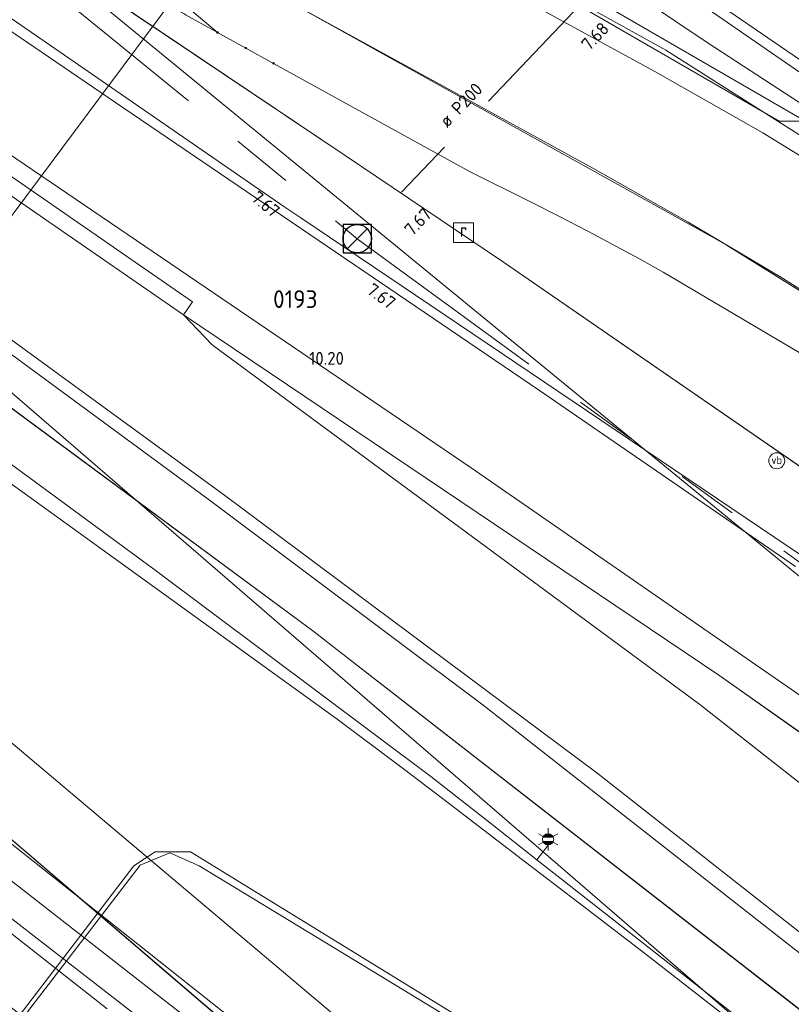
# Model space of a CAD drawing. Header units: metres. Extents: x 163628 to 167855, y 402678 to 405435.
# Tile 37 of 256: x 163966 to 163988, y 403100 to 403128. Entities that reach past the tile are written whole.
import ezdxf
from ezdxf.enums import TextEntityAlignment as Align

# ---------------------------------------------------------------- set-up
doc = ezdxf.new("R2010")
doc.units = ezdxf.units.M
doc.linetypes.add('X-CA190022.004-UO-WHM_Riolering gemeente_NLCS_v0.2$0$RI-GWA', pattern=[18.45, 6, -1.8, 1.75, -1.8, 1.75, -1.8, 1.75, -1.8])
doc.layers.get('0').update_dxf_attribs({"lineweight": 25})
for name, color, linetype, lineweight in [('X-CA190022.004-UO-BGT_Ondergrond$0$GE_117_WGIGeleideconstructie_Grens_GEM', 253, 'X-CA190022.004-UO-BGT_Ondergrond$0$Vangrail', 9), ('X-CA190022.004-UO-BGT_Ondergrond$0$GE_203_VGOHaag_Lijn_GEM', 253, 'X-CA190022.004-UO-BGT_Ondergrond$0$Heg', 9), ('X-CA190022.004-UO-BGT_Ondergrond$0$GE_208_SHDDraadraster_Lijn_GEM', 253, 'X-CA190022.004-UO-BGT_Ondergrond$0$RASTER', 9), ('X-CA190022.004-UO-BGT_Ondergrond$0$GE_214_Wegmarkering_Lijn_GEM', 253, 'Continuous', 9), ('X-CA190022.004-UO-BGT_Ondergrond$0$GE_244_Taludlijn_Lijn_GEM', 253, 'Continuous', 9), ('X-CA190022.004-UO-BGT_Ondergrond$0$GE_311_WGDRijbaanRegionaleweg_Vlak_GEM', 253, 'Continuous', 9), ('X-CA190022.004-UO-BGT_Ondergrond$0$GE_316_WGDFietspad_Vlak_GEM', 253, 'Continuous', 9), ('X-CA190022.004-UO-BGT_Ondergrond$0$GE_367_OWGBerm_groenvoorziening_grasenk_GEM', 253, 'Continuous', 9), ('X-CA190022.004-UO-BGT_Ondergrond$0$GE_461_BTDGraslandoverig_Vlak_GEM', 253, 'Continuous', 9), ('X-CA190022.004-UO-BGT_Ondergrond$0$GE_479_BTDGroenvoorziening_grasenkruida_GEM', 253, 'Continuous', 9), ('X-CA190022.004-UO-BGT_Ondergrond$0$GE_814_BRDVerkeersbord_Punt_GEM', 253, 'Continuous', 9), ('X-CA190022.004-UO-BGT_Ondergrond$0$GE_861_PALLichtmast_Punt_GEM', 253, 'Continuous', 9), ('X-CA190022.004-UO-BGT_Ondergrond$0$GE_885_PutInspectieofRioolput_Punt_GEM', 253, 'Continuous', 9), ('X-CA190022.004-UO-BGT_Ondergrond$0$N-WE-RI-PUT_INSPECTIE-S', 253, 'Continuous', 9), ('X-CA190022.004-UO-KAD_Percelen$0$B-WE-KG-GRENS_PERCEEL-GV', 150, 'Continuous', 9), ('X-CA190022.004-UO-WHM_Riolering gemeente_NLCS_v0.2$0$B-WE-RI-BOB-T18', 214, 'Continuous', 15), ('X-CA190022.004-UO-WHM_Riolering gemeente_NLCS_v0.2$0$B-WE-RI-DIAMETER-T18', 214, 'Continuous', 15), ('X-CA190022.004-UO-WHM_Riolering gemeente_NLCS_v0.2$0$B-WE-RI-GWA_TRANSPORTLEIDING-G', 214, 'X-CA190022.004-UO-WHM_Riolering gemeente_NLCS_v0.2$0$RI-GWA', 15), ('X-CA190022.004-UO-WHM_Riolering gemeente_NLCS_v0.2$0$B-WE-RI-PUT-S', 214, 'Continuous', 15), ('X-CA190022.004-UO-WHM_Riolering gemeente_NLCS_v0.2$0$B-WE-RI-PUTDEKSELHOOGTE-T18', 214, 'Continuous', 15), ('X-CA190022.004-UO-WHM_Riolering gemeente_NLCS_v0.2$0$B-WE-RI-PUTNUMMER-T25', 214, 'Continuous', 15)]:
    doc.layers.add(name, color=color, linetype=linetype, lineweight=lineweight)
for name, color, linetype, lineweight, transparency in [('X-CA190022.004-UO-KLIC$0$B-OI-KL-DATA_EUROFIBER_0000560460_VECT_19O042615-G', 42, 'X-CA190022.004-UO-KLIC$0$1-200 EUROFIBER', 0, 0.25), ('X-CA190022.004-UO-KLIC$0$B-OI-KL-DATA_KPN_0000546663_VECT_19O042615-G', 42, 'X-CA190022.004-UO-KLIC$0$1-200 TELEFONIE-KPN', 0, 0.25), ('X-CA190022.004-UO-KLIC$0$B-OI-KL-DATA_ZIGGO BV_0000546674_VECT_19O042615-G', 42, 'X-CA190022.004-UO-KLIC$0$1-200 ZIGGO', 0, 0.25), ('X-CA190022.004-UO-KLIC$0$B-OI-KL-WATER_BW_0000551269_VECT_19O042615-G', 42, 'X-CA190022.004-UO-KLIC$0$1-200 WATERLEIDING', 0, 0.25), ('X-CA190022.004-UO-KLIC$0$B-WE-KL-ET_LS-G', 42, 'X-CA190022.004-UO-KLIC$0$1-200 LAAGSPANNING', 0, 0.25), ('X-CA190022.004-UO-KLIC$0$B-WE-KL-ET_LS_KABELBED-G', 42, 'X-CA190022.004-UO-KLIC$0$1-200 LAAGSPANNING', 0, 0.25), ('X-CA190022.004-UO-KLIC$0$B-WE-KL-ET_MS-G', 42, 'X-CA190022.004-UO-KLIC$0$1-200 MIDDENSPANNING', 0, 0.25), ('X-CA190022.004-UO-KLIC$0$B-WE-KL-ET_MS_HULPSTUK-S', 42, 'X-CA190022.004-UO-KLIC$0$1-200 MIDDENSPANNING', 0, 0.25), ('X-CA190022.004-UO-KLIC$0$B-WE-KL-GAS_LD-G', 42, 'X-CA190022.004-UO-KLIC$0$1-200 GASLEIDING LAGE DRUK', 0, 0.25), ('X-CA190022.004-UO-KLIC$0$V-WE-KL-ET_MS-G', 42, 'X-CA190022.004-UO-KLIC$0$1-200 MIDDENSPANNING', 0, 0.25), ('X-CA190022.004-UO-KLIC$0$V-WE-KL-ET_MS_KABELBED-G', 42, 'X-CA190022.004-UO-KLIC$0$1-200 MIDDENSPANNING', 0, 0.25)]:
    doc.layers.add(name, color=color, linetype=linetype, lineweight=lineweight, transparency=transparency)
doc.styles.add('X-CA190022.004-UO-BGT_Ondergrond$0$NLCS-ISO', font='NLCS-ISO.ttf')
doc.styles.add('X-CA190022.004-UO-KLIC$0$NLCS-ISO', font='NLCS-ISO.ttf')
doc.styles.add('X-CA190022.004-UO-WHM_Riolering gemeente_NLCS_v0.2$0$NLCS-ISO-M200-T18', font='NLCS-ISO.ttf', dxfattribs={"height": 0.36})
doc.styles.add('X-CA190022.004-UO-WHM_Riolering gemeente_NLCS_v0.2$0$NLCS-ISO-M200-T25', font='NLCS-ISO.ttf', dxfattribs={"height": 0.5})
doc.linetypes.add('X-CA190022.004-UO-BGT_Ondergrond$0$Heg', pattern='A,5,-1.5,[2,dgnlstyle-meierijstad.shx,S=0.007937,R=45,X=0,Y=0],-1.5', length=8)
doc.linetypes.add('X-CA190022.004-UO-BGT_Ondergrond$0$RASTER', pattern='A,5,-1.5,[2,dgnlstyle-Veghel.shx,S=0.007937,R=0,X=0,Y=0],-1.5', length=8)
doc.linetypes.add('X-CA190022.004-UO-BGT_Ondergrond$0$Vangrail', pattern='A,10,-1.5,[3,dgnlstyle-Veghel.shx,S=0.007937,R=90,X=0,Y=0.5],-1,[3,dgnlstyle-Veghel.shx,S=0.007937,R=270,X=0,Y=-0.5],-1.5', length=14)
doc.linetypes.add('X-CA190022.004-UO-KLIC$0$1-200 EUROFIBER', pattern='A,1.5,-0.6,["EURO",X-CA190022.004-UO-KLIC$0$NLCS-ISO,S=0.24,R=0,X=-0.5,Y=-0.12],-0.65', length=2.75)
doc.linetypes.add('X-CA190022.004-UO-KLIC$0$1-200 GASLEIDING LAGE DRUK', pattern='A,1.5,-0.6,["GAS LD",X-CA190022.004-UO-KLIC$0$NLCS-ISO,S=0.24,R=0,X=-0.5,Y=-0.12],-0.7', length=2.8)
doc.linetypes.add('X-CA190022.004-UO-KLIC$0$1-200 LAAGSPANNING', pattern='A,1.5,-0.6,["LS",X-CA190022.004-UO-KLIC$0$NLCS-ISO,S=0.24,R=0,X=-0.45,Y=-0.12],-0.05', length=2.15)
doc.linetypes.add('X-CA190022.004-UO-KLIC$0$1-200 MIDDENSPANNING', pattern='A,1.5,-0.6,["MS",X-CA190022.004-UO-KLIC$0$NLCS-ISO,S=0.24,R=0,X=-0.5,Y=-0.12],-0.05', length=2.15)
doc.linetypes.add('X-CA190022.004-UO-KLIC$0$1-200 TELEFONIE-KPN', pattern='A,1.5,-0.6,["KPN",X-CA190022.004-UO-KLIC$0$NLCS-ISO,S=0.24,R=0,X=-0.5,Y=-0.12],-0.3', length=2.4)
doc.linetypes.add('X-CA190022.004-UO-KLIC$0$1-200 WATERLEIDING', pattern='A,1.5,-0.6,["WATER",X-CA190022.004-UO-KLIC$0$NLCS-ISO,S=0.24,R=0,X=-0.5,Y=-0.12],-0.65', length=2.75)
doc.linetypes.add('X-CA190022.004-UO-KLIC$0$1-200 ZIGGO', pattern='A,1.5,-0.6,["ZIGGO",X-CA190022.004-UO-KLIC$0$NLCS-ISO,S=0.24,R=0,X=-0.5,Y=-0.12],-0.5', length=2.6)

# ---------------------------------------------------------------- blocks, each defined once
blk = doc.blocks.new('X-CA190022.004-UO-BGT_Ondergrond$0$SIE-WEG_PAAL_VERKEERSBORD-SO')
at = {"linetype": 'ByBlock', "lineweight": 18}
blk.add_circle((0, 0), 1.5, dxfattribs=at)
at = {"linetype": 'ByBlock', "lineweight": 18, "style": 'X-CA190022.004-UO-BGT_Ondergrond$0$NLCS-ISO'}
blk.add_text('vb', height=1.5, dxfattribs=at).set_placement((0, 0.13), align=Align.MIDDLE_CENTER)
blk = doc.blocks.new('X-CA190022.004-UO-BGT_Ondergrond$0$IMGEOVerkeersbord')
at = {"xscale": 5, "yscale": 5, "zscale": 5}
blk.add_blockref('X-CA190022.004-UO-BGT_Ondergrond$0$SIE-WEG_PAAL_VERKEERSBORD-SO', (0, 0), dxfattribs=at)
blk = doc.blocks.new('X-CA190022.004-UO-BGT_Ondergrond$0$SRI-PUT_INSPECTIEPUT_RIOOLPUT-SO')
at = {"color": 0, "linetype": 'ByBlock', "lineweight": 18}
blk.add_lwpolyline([(-1.12, -1.12), (1.12, -1.12), (1.12, 1.12), (-1.12, 1.12)], close=True, dxfattribs=at)
at = {"color": 0, "linetype": 'ByBlock', "lineweight": 18, "style": 'X-CA190022.004-UO-BGT_Ondergrond$0$NLCS-ISO'}
blk.add_text('r', height=1.5, dxfattribs=at).set_placement((0, 0.28), align=Align.MIDDLE_CENTER)
blk = doc.blocks.new('X-CA190022.004-UO-BGT_Ondergrond$0$IMGEOInspectierioolput')
at = {"layer": 'X-CA190022.004-UO-BGT_Ondergrond$0$N-WE-RI-PUT_INSPECTIE-S', "xscale": 10, "yscale": 10, "zscale": 10}
blk.add_blockref('X-CA190022.004-UO-BGT_Ondergrond$0$SRI-PUT_INSPECTIEPUT_RIOOLPUT-SO', (0, 0), dxfattribs=at)
blk = doc.blocks.new('X-CA190022.004-UO-BGT_Ondergrond$0$N-SIE-WEG_LICHTMAST-SO')
h = blk.add_hatch(color=256)
h.paths.add_polyline_path([(1.16, 0.5, 0.658505), (-1.16, 0.5)])
h.paths.add_polyline_path([(-1.16, -0.5, 0.658505), (1.16, -0.5)])
at = {"flags": 128}
for points in [[(0, 1.27), (0, 2.53)], [(-2.19, 1.27), (-1.1, 0.63)], [(-1.16, 0.5), (1.16, 0.5)], [(1.1, 0.63), (2.19, 1.27)], [(-2.19, -1.27), (-1.1, -0.63)], [(-1.16, -0.5), (1.16, -0.5)], [(0, -1.27), (0, -2.53)], [(2.19, -1.27), (1.1, -0.63)]]:
    blk.add_lwpolyline(points, dxfattribs=at)
at = {"ltscale": 0.5}
blk.add_circle((0, 0), 1.27, dxfattribs=at)
at = {"style": 'X-CA190022.004-UO-BGT_Ondergrond$0$NLCS-ISO'}
blk.add_attdef('TYPE', text='', height=1.8, dxfattribs=at).set_placement((0, 2.53), align=Align.BOTTOM_CENTER)
blk = doc.blocks.new('X-CA190022.004-UO-BGT_Ondergrond$0$IMGEOLichtmastpaal')
at = {"xscale": 5, "yscale": 5, "zscale": 5}
blk.add_blockref('X-CA190022.004-UO-BGT_Ondergrond$0$N-SIE-WEG_LICHTMAST-SO', (0, 6.4), dxfattribs=at)
blk = doc.blocks.new('X-CA190022.004-UO-KLIC$0$SKL-WTB_HULP_MOF-SO')
at = {"linetype": 'ByBlock', "lineweight": 18}
h = blk.add_hatch(color=0, dxfattribs=at)
h.dxf.hatch_style = 1
h.paths.add_polyline_path([(-0.5625, 0, 1), (0.5625, 0, 1)])
at = {"color": 0, "linetype": 'ByBlock', "lineweight": 18}
blk.add_circle((0, 0), 0.5625, dxfattribs=at)
at = {"color": 0, "linetype": 'ByBlock', "lineweight": 18, "style": 'X-CA190022.004-UO-KLIC$0$NLCS-ISO', "flags": 1}
for tag, p in [('TYPE', (1.5, 0)), ('OMSCHRIJVING', (1.5, -3)), ('LABEL', (1.5, -1.5))]:
    blk.add_attdef(tag, p, '', height=1, dxfattribs=at)
blk = doc.blocks.new('X-CA190022.004-UO-WHM_Riolering gemeente_NLCS_v0.2$0$B-SRI-PUT_BETON-SO')
blk.add_line((-1.41, -1.41), (1.41, 1.41))
at = {"lineweight": -3, "flags": 128}
blk.add_lwpolyline([(2, -2), (2, 2), (-2, 2), (-2, -2)], close=True, dxfattribs=at)
at = {"lineweight": -3}
blk.add_circle((0, 0), 2, dxfattribs=at)

msp = doc.modelspace()

# ---------------------------------------------------------------- linework, layer by layer
at = {"layer": 'X-CA190022.004-UO-BGT_Ondergrond$0$GE_117_WGIGeleideconstructie_Grens_GEM'}
for p, q in [((163974.748, 403110.932), (163960.551, 403121.41)), ((163990.477, 403098.694), (163974.748, 403110.932))]:
    msp.add_line(p, q, dxfattribs=at)
at = {"layer": 'X-CA190022.004-UO-BGT_Ondergrond$0$GE_203_VGOHaag_Lijn_GEM'}
msp.add_line((163967.993, 403129.482), (163975.661, 403124.326), dxfattribs=at)
at = {"layer": 'X-CA190022.004-UO-BGT_Ondergrond$0$GE_208_SHDDraadraster_Lijn_GEM'}
for p, q in [((163975.661, 403124.326), (163980.128, 403121.322)), ((163980.128, 403121.322), (163990.198, 403114.381))]:
    msp.add_line(p, q, dxfattribs=at)
at = {"layer": 'X-CA190022.004-UO-BGT_Ondergrond$0$GE_214_Wegmarkering_Lijn_GEM'}
for p, q in [((163969.39, 403125.678), (163961.799, 403130.863)), ((163962.241, 403127.045), (163972.68, 403119.958)), ((163971.101, 403119.837), (163962.663, 403125.664)), ((163981.138, 403117.703), (163969.39, 403125.678)), ((163972.234, 403114.771), (163962.435, 403121.908)), ((163986.224, 403109.663), (163971.101, 403119.837)), ((163972.68, 403119.958), (163979.211, 403115.525)), ((163971.911, 403118.992), (163985.663, 403108.847)), ((163988.361, 403112.741), (163981.138, 403117.703)), ((163979.211, 403115.525), (163996.051, 403103.873)), ((163982.759, 403106.926), (163972.234, 403114.771)), ((163994.921, 403103.512), (163986.224, 403109.663)), ((163985.663, 403108.847), (163998.28, 403098.935)), ((163998.515, 403094.523), (163982.759, 403106.926))]:
    msp.add_line(p, q, dxfattribs=at)
at = {"layer": 'X-CA190022.004-UO-BGT_Ondergrond$0$GE_244_Taludlijn_Lijn_GEM'}
for p, q in [((163944.75, 403125.898), (163982.184, 403094.34)), ((163968.951, 403100.272), (163960.433, 403106.952))]:
    msp.add_line(p, q, dxfattribs=at)
at = {"layer": 'X-CA190022.004-UO-BGT_Ondergrond$0$GE_311_WGDRijbaanRegionaleweg_Vlak_GEM', "flags": 128}
for points in [[(163999.653, 403100.092), (163994.921, 403103.512), (163986.224, 403109.663), (163971.101, 403119.837), (163971.357, 403120.207), (163962.92, 403126.033), (163958.927, 403128.828), (163956.841, 403130.246), (163953.041, 403132.991), (163952.809, 403133.164), (163953.049, 403133.486), (163954.78, 403135.8), (163955.065, 403136.181)], [(163955.065, 403136.181), (163963.278, 403130.238), (163973.934, 403122.89), (163974.409, 403122.57), (163993.429, 403109.739), (164000.422, 403104.701), (164006.115, 403100.56), (164010.782, 403097.134)], [(163995.891, 403096.032), (163979.592, 403108.808), (163971.758, 403114.67), (163959.772, 403123.476), (163950.626, 403130.246), (163950.851, 403130.547), (163952.594, 403132.878), (163952.809, 403133.164), (163953.041, 403132.991), (163956.841, 403130.246), (163958.927, 403128.828), (163962.92, 403126.033), (163971.357, 403120.207), (163971.101, 403119.837), (163971.911, 403118.992), (163985.663, 403108.847)], [(163994.921, 403103.512), (163999.653, 403100.092), (164006.644, 403094.912), (164012.295, 403090.546), (164017.137, 403086.652), (164021.645, 403082.889), (164019.938, 403080.905), (164013.687, 403086.22), (163998.28, 403098.935), (163985.663, 403108.847), (163971.911, 403118.992), (163971.101, 403119.837), (163986.224, 403109.663), (163994.921, 403103.512)], [(163985.663, 403108.847), (163998.28, 403098.935)]]:
    msp.add_lwpolyline(points, dxfattribs=at)
at = {"layer": 'X-CA190022.004-UO-BGT_Ondergrond$0$GE_316_WGDFietspad_Vlak_GEM', "flags": 128}
for points in [[(164012.494, 403101.859), (163998.533, 403113.73), (163995.897, 403115.633), (163991.262, 403118.788), (163986.435, 403121.788), (163986.033, 403122.021), (163975.135, 403128.083), (163965.427, 403133.463), (163959.852, 403136.703), (163957.048, 403138.382), (163956.822, 403138.531), (163956.112, 403139.002), (163953.66, 403140.628), (163951.705, 403141.939), (163950.143, 403142.986), (163947.528, 403144.995), (163944.734, 403147.241), (163935.992, 403154.517)], [(163969.585, 403135.261), (163969.326, 403134.946), (163973.195, 403132.815), (163984.388, 403126.693), (163987.435, 403124.968), (163990.518, 403123.065), (163993.378, 403121.287), (163996.071, 403119.44), (164000.887, 403115.96), (164008.781, 403109.284), (164014.487, 403104.297)]]:
    msp.add_lwpolyline(points, dxfattribs=at)
at = {"layer": 'X-CA190022.004-UO-BGT_Ondergrond$0$GE_367_OWGBerm_groenvoorziening_grasenk_GEM', "flags": 128}
for points in [[(163935.992, 403154.517), (163944.734, 403147.241), (163947.528, 403144.995), (163950.143, 403142.986), (163951.705, 403141.939), (163953.66, 403140.628), (163956.112, 403139.002), (163956.822, 403138.531), (163957.048, 403138.382), (163959.852, 403136.703), (163965.427, 403133.463), (163975.135, 403128.083), (163986.033, 403122.021), (163986.435, 403121.788), (163991.262, 403118.788), (163995.897, 403115.633), (163998.533, 403113.73), (164012.494, 403101.859), (164019.662, 403095.157)], [(164018.347, 403093.643), (164005.092, 403103.832), (163990.198, 403114.381), (163980.128, 403121.322), (163975.661, 403124.326), (163967.993, 403129.482), (163957.441, 403136.855), (163955.492, 403138.29), (163951.254, 403141.408), (163950.545, 403141.93), (163945.493, 403145.795), (163937.696, 403152.028)], [(163937.696, 403152.028), (163945.493, 403145.795), (163950.545, 403141.93), (163951.254, 403141.408), (163955.492, 403138.29), (163957.441, 403136.855), (163967.993, 403129.482), (163975.661, 403124.326)], [(164010.782, 403097.134), (164006.115, 403100.56), (164000.422, 403104.701), (163993.429, 403109.739), (163974.409, 403122.57), (163973.934, 403122.89), (163963.278, 403130.238), (163955.065, 403136.181), (163954.791, 403136.379), (163946.13, 403142.901), (163934.857, 403151.796)], [(163948.49, 403130.221), (163949.351, 403131.211), (163950.406, 403130.409), (163950.626, 403130.246), (163959.772, 403123.476), (163971.758, 403114.67), (163979.592, 403108.808), (163995.891, 403096.032), (164013.529, 403081.379), (164017.355, 403078.103), (164017.262, 403077.977), (164017.337, 403077.882), (164019.021, 403076.486), (164022.704, 403073.552), (164058.231, 403042.158), (164070.693, 403030.945), (164092.034, 403011.678), (164099.549, 403004.896), (164099.59, 403004.859), (164106.209, 402998.94)], [(164127.839, 402978.482), (164101.235, 403001.64), (164079.26, 403021.488), (164058.262, 403040.438), (164036.514, 403059.82), (164021.837, 403072.213), (164017.807, 403075.616), (164016.653, 403076.591), (164013.889, 403078.924), (164012.875, 403079.78), (164007.713, 403084.139), (163990.477, 403098.694), (163974.748, 403110.932), (163960.551, 403121.41), (163949.159, 403129.71), (163948.49, 403130.221)], [(163975.661, 403124.326), (163980.128, 403121.322), (163990.198, 403114.381), (164005.092, 403103.832), (164018.347, 403093.643)]]:
    msp.add_lwpolyline(points, dxfattribs=at)
at = {"layer": 'X-CA190022.004-UO-BGT_Ondergrond$0$GE_461_BTDGraslandoverig_Vlak_GEM', "flags": 128}
for points in [[(163934.527, 403140.883), (163948.49, 403130.221), (163949.159, 403129.71), (163960.551, 403121.41), (163974.748, 403110.932), (163990.477, 403098.694), (164007.713, 403084.139), (164005.373, 403072.551), (163988.737, 403085.446), (163972.816, 403097.727), (163956.594, 403110.308), (163942.936, 403120.728)], [(163928.614, 403135.623), (163944.546, 403122.688), (163957.69, 403111.711), (163973.959, 403098.803), (163989.618, 403086.721), (163992.448, 403084.452), (163994.22, 403082.458), (163989.144, 403086.011), (163973.214, 403098.434), (163957.07, 403111.044), (163943.773, 403121.787), (163927.727, 403134.642), (163928.614, 403135.623)], [(164004.353, 403070.984), (163987.708, 403084.053), (163971.577, 403096.136), (163955.258, 403108.891), (163941.891, 403119.407), (163925.952, 403132.681), (163927.096, 403133.946), (163942.936, 403120.728), (163956.594, 403110.308), (163972.816, 403097.727), (163988.737, 403085.446), (164005.373, 403072.551), (164004.353, 403070.984)], [(163943.773, 403121.787), (163957.07, 403111.044), (163973.214, 403098.434), (163989.144, 403086.011), (163994.22, 403082.458), (163992.448, 403084.452), (163989.618, 403086.721), (163973.959, 403098.803), (163957.69, 403111.711), (163944.546, 403122.688)]]:
    msp.add_lwpolyline(points, dxfattribs=at)
at = {"layer": 'X-CA190022.004-UO-BGT_Ondergrond$0$GE_479_BTDGroenvoorziening_grasenkruida_GEM', "flags": 128}
msp.add_lwpolyline([(164014.487, 403104.297), (164008.781, 403109.284), (164000.887, 403115.96), (163996.071, 403119.44), (163993.378, 403121.287), (163990.518, 403123.065), (163987.435, 403124.968), (163984.388, 403126.693), (163973.195, 403132.815), (163969.326, 403134.946), (163969.585, 403135.261), (163972.997, 403139.433), (163973.116, 403139.578), (163973.165, 403139.638), (163973.087, 403139.697), (163972.302, 403142.964), (163972.11, 403143.76), (163971.81, 403145.89), (163971.951, 403146.87), (163972.15, 403148.25), (163986.375, 403174.32), (163994.44, 403189.1)], dxfattribs=at)
at = {"layer": 'X-CA190022.004-UO-KAD_Percelen$0$B-WE-KG-GRENS_PERCEEL-GV', "flags": 128}
for points in [[(163986.805, 403056.602), (163988.881, 403059.062), (164005.008, 403078.166), (163983.216, 403090.521), (163948.726, 403120.039), (163918.572, 403145.78), (163896.276, 403164.94), (163884.246, 403175.487), (163864.145, 403195.719), (163856.763, 403203.077), (163846.648, 403211.559), (163832.005, 403224.052), (163804.154, 403247.719), (163777.26, 403270.884), (163751.827, 403292.379), (163718.294, 403320.865), (163693, 403339.322), (163678.617, 403351.124), (163657.149, 403369.562), (163628.476, 403394.003)], [(163804.154, 403247.719), (163832.005, 403224.052), (163846.648, 403211.559), (163856.763, 403203.077), (163864.145, 403195.719), (163884.246, 403175.487), (163896.276, 403164.94), (163918.572, 403145.78), (163948.726, 403120.039), (163983.216, 403090.521), (164005.008, 403078.166), (164007.974, 403081.606), (163961.91, 403121.39), (163953.603, 403126.462), (163938.264, 403137.97), (163916.342, 403155.991), (163884.498, 403183.483), (163808.515, 403248.408)], [(163938.264, 403137.97), (163953.603, 403126.462), (163961.91, 403121.39), (164007.974, 403081.606), (164017.162, 403092.265), (164019.797, 403095.322), (164005.39, 403108.04), (164003.042, 403110.051), (164000.645, 403112.005), (163998.202, 403113.9), (163995.713, 403115.734), (163993.18, 403117.508), (163990.605, 403119.219), (163987.989, 403120.867), (163985.333, 403122.451), (163982.64, 403123.97), (163970.089, 403130.861), (163970.126, 403130.903), (163958.273, 403137.927), (163948.27, 403144.864), (163940.35, 403151.579)], [(163940.35, 403151.579), (163948.27, 403144.864), (163958.273, 403137.927), (163970.126, 403130.903), (163970.089, 403130.861), (163982.64, 403123.97), (163985.333, 403122.451), (163987.989, 403120.867), (163990.605, 403119.219), (163993.18, 403117.508), (163995.713, 403115.734), (163998.202, 403113.9), (164000.645, 403112.005), (164003.042, 403110.051), (164005.39, 403108.04), (164019.797, 403095.322)]]:
    msp.add_lwpolyline(points, dxfattribs=at)
at = {"layer": 'X-CA190022.004-UO-KLIC$0$B-OI-KL-DATA_EUROFIBER_0000560460_VECT_19O042615-G', "flags": 128}
msp.add_lwpolyline([(164067.5, 403058.3), (164046.7, 403076.9), (164031.3, 403091.1), (164018.3, 403101.9), (164008.3, 403111.1), (163998.9, 403118.3), (163984.7, 403127.3), (163975.7, 403132.3), (163972.1, 403132.3), (163971.9, 403132.5), (163961.1, 403139.1), (163958.9, 403140.7), (163940.7, 403154.7), (163937.1, 403157.7), (163913.9, 403176.9), (163913.1, 403179.5), (163909.9, 403181.9), (163909.1, 403182.9), (163907.9, 403184.5), (163907.3, 403186.5), (163907.3, 403188.9), (163907.5, 403189.7), (163907.9, 403191.7), (163901.7, 403196.3), (163899.7, 403198.1), (163896.7, 403200.9), (163894.9, 403201.1)], dxfattribs=at)
at = {"layer": 'X-CA190022.004-UO-KLIC$0$B-OI-KL-DATA_KPN_0000546663_VECT_19O042615-G', "flags": 128}
msp.add_lwpolyline([(163974.3, 403132.7), (163976.9, 403131.7), (163978.9, 403130.5), (163987.9, 403125.3), (163988.5, 403125.3), (163989.7, 403124.5), (164000.1, 403117.7), (164000.7, 403117.1), (164009.3, 403110.3), (164011.7, 403108.1), (164015.9, 403104.5)], dxfattribs=at)
at = {"layer": 'X-CA190022.004-UO-KLIC$0$B-OI-KL-DATA_ZIGGO BV_0000546674_VECT_19O042615-G', "flags": 128}
for points in [[(163935.9, 403081.9), (163973.9, 403132.9), (163976.3, 403136.5), (163976.3, 403136.7)], [(164008.3, 403084.7), (164007.5, 403083.7), (164007.1, 403083.5), (164004.3, 403084.7), (163998.3, 403088.1), (163971.3, 403104.7), (163970.3, 403104.7), (163969.7, 403104.3), (163946.3, 403073.7), (163946.3, 403072.9)]]:
    msp.add_lwpolyline(points, dxfattribs=at)
at = {"layer": 'X-CA190022.004-UO-KLIC$0$B-OI-KL-WATER_BW_0000551269_VECT_19O042615-G', "flags": 128}
for points in [[(163925.3, 403166.7), (163958.7, 403140.9), (163963.3, 403140.1), (163984.1, 403128.7), (163985.9, 403127.5), (164003.1, 403116.3), (164017.3, 403103.9)], [(163961.1, 403136.9), (163962.3, 403133.9), (163993.3, 403108.5), (163994.3, 403108.1), (163994.3, 403107.7), (163993.7, 403107.7)]]:
    msp.add_lwpolyline(points, dxfattribs=at)
at = {"layer": 'X-CA190022.004-UO-KLIC$0$B-WE-KL-ET_LS-G'}
for points in [[(163981.066, 403104.476), (163979.757, 403105.502), (163978.072, 403106.823), (163970.268, 403112.662), (163958.288, 403121.464), (163956.216, 403122.998)], [(163956.048, 403122.473), (163965.685, 403115.47), (163975.436, 403108.439), (163977.304, 403107.034), (163978.6, 403106.053), (163980.663, 403104.474)], [(163981.385, 403104.882), (163981.066, 403104.476)], [(163980.663, 403104.474), (163982.726, 403102.895), (163984.181, 403101.771), (163987.21, 403099.415), (163988.785, 403098.184), (163991.191, 403096.308), (163993.509, 403094.491), (163995.739, 403092.731), (163997.881, 403091.031), (164004.696, 403085.424)], [(164005.15, 403085.79), (164004.806, 403085.376), (164004.195, 403085.884), (163994.321, 403094.086), (163981.066, 403104.476)]]:
    msp.add_lwpolyline(points, dxfattribs=at)
at = {"layer": 'X-CA190022.004-UO-KLIC$0$B-WE-KL-ET_LS_KABELBED-G'}
for points in [[(163956.048, 403122.473), (163965.685, 403115.47), (163975.436, 403108.439), (163977.304, 403107.034), (163978.6, 403106.053), (163980.663, 403104.474)], [(163980.663, 403104.474), (163982.726, 403102.895), (163984.181, 403101.771), (163987.21, 403099.415), (163988.785, 403098.184), (163991.191, 403096.308), (163993.509, 403094.491), (163995.739, 403092.731), (163997.881, 403091.031), (164004.696, 403085.424)]]:
    msp.add_lwpolyline(points, dxfattribs=at)
at = {"layer": 'X-CA190022.004-UO-KLIC$0$B-WE-KL-ET_MS-G', "linetype": 'X-CA190022.004-UO-KLIC$0$1-200 MIDDENSPANNING'}
for points in [[(163890.247, 403196.727), (163894.52, 403192.474), (163906.675, 403182.25), (163938.995, 403154.606), (163942.185, 403153.52), (163967.463, 403130.332), (163971.116, 403128.319), (163971.18, 403128.284), (163972.062, 403127.797), (163972.859, 403127.358)], [(163890.247, 403196.727), (163894.52, 403192.474), (163906.675, 403182.25), (163938.995, 403154.606), (163942.185, 403153.52), (163967.463, 403130.332), (163971.116, 403128.319), (163971.18, 403128.284), (163972.062, 403127.797), (163972.859, 403127.358), (163973.642, 403126.927)], [(163890.247, 403196.727), (163894.52, 403192.474), (163906.675, 403182.25), (163938.995, 403154.606), (163942.185, 403153.52), (163967.463, 403130.332), (163971.116, 403128.319), (163971.18, 403128.284), (163972.062, 403127.797), (163890.247, 403196.727)], [(163969.867, 403136.23), (163969.988, 403136.139), (163970.122, 403136.068), (163970.361, 403135.922), (163970.428, 403135.881), (163970.678, 403135.733), (163970.998, 403135.545), (163971.25, 403135.396), (163971.85, 403135.045), (163972.197, 403134.842), (163973.201, 403134.255), (163973.313, 403134.19), (163982.021, 403129.129), (163990.384, 403124.286), (163992.381, 403123.053), (163994.341, 403121.81), (163996.262, 403120.558), (164001.972, 403116.393), (164016.878, 403103.675), (164020.499, 403100.502), (164025.285, 403096.307)], [(163971.18, 403128.284), (163972.062, 403127.797), (163972.859, 403127.358), (163973.642, 403126.927), (163979.189, 403123.87), (163980.888, 403123.026), (163981.704, 403122.61), (163982.498, 403122.198), (163983.959, 403121.412), (163984.626, 403121.042), (163989.651, 403118.073), (163992.632, 403116.141), (163995.232, 403114.457), (163996.004, 403113.837), (163997.139, 403112.934), (163998.248, 403112.063), (163998.97, 403111.5), (163999.677, 403110.952), (164011.955, 403100.246), (164018.923, 403094.17), (164018.603, 403093.699), (164018.668, 403093.138)], [(163972.062, 403127.797), (163972.859, 403127.358), (163973.642, 403126.927), (163979.189, 403123.87), (163980.888, 403123.026), (163981.704, 403122.61), (163982.498, 403122.198), (163983.959, 403121.412), (163984.626, 403121.042), (163989.651, 403118.073), (163992.632, 403116.141), (163995.232, 403114.457), (163996.004, 403113.837), (163997.139, 403112.934), (163998.248, 403112.063), (163998.97, 403111.5), (163999.677, 403110.952), (164011.955, 403100.246)], [(163972.859, 403127.358), (163973.642, 403126.927), (163979.189, 403123.87), (163980.888, 403123.026), (163981.704, 403122.61), (163982.498, 403122.198), (163983.959, 403121.412), (163984.626, 403121.042), (163989.651, 403118.073), (163992.632, 403116.141), (163995.232, 403114.457), (163996.004, 403113.837), (163997.139, 403112.934), (163998.248, 403112.063), (163998.97, 403111.5), (163999.677, 403110.952), (164011.955, 403100.246)], [(163973.642, 403126.927), (163979.189, 403123.87), (163980.888, 403123.026), (163981.704, 403122.61), (163982.498, 403122.198), (163983.959, 403121.412), (163984.626, 403121.042), (163989.651, 403118.073), (163992.632, 403116.141), (163995.232, 403114.457), (163996.004, 403113.837), (163997.139, 403112.934), (163998.248, 403112.063), (163998.97, 403111.5), (163999.677, 403110.952), (164011.955, 403100.246)], [(163971.544, 403104.299), (163970.717, 403104.665), (163969.879, 403104.322), (163946.784, 403074.275)]]:
    msp.add_lwpolyline(points, dxfattribs=at)
at = {"layer": 'X-CA190022.004-UO-KLIC$0$B-WE-KL-GAS_LD-G'}
msp.add_lwpolyline([(163943.46, 403152.124), (163946.852, 403149.08), (163957.887, 403142.242), (163966.071, 403137.87), (163978.081, 403132.212), (163979.37, 403131.617), (163981.055, 403131.796), (163988.769, 403126.473), (163990.424, 403125.491), (163992.076, 403124.477), (163994.064, 403123.212), (163995.81, 403122.058), (163998.557, 403120.159), (164001.224, 403118.206), (164002.078, 403117.565), (164003.454, 403116.501), (164005.866, 403114.561), (164007.407, 403113.272), (164008.719, 403112.141), (164015.71, 403105.988), (164022.201, 403107.474), (164024.686, 403105.302)], dxfattribs=at)
at = {"layer": 'X-CA190022.004-UO-KLIC$0$V-WE-KL-ET_MS-G'}
msp.add_lwpolyline([(163971.544, 403104.299), (163970.717, 403104.665), (163969.879, 403104.322), (163946.784, 403074.275)], dxfattribs=at)
at = {"layer": 'X-CA190022.004-UO-KLIC$0$V-WE-KL-ET_MS_KABELBED-G'}
msp.add_lwpolyline([(163999.982, 403087.035), (163996.838, 403088.943), (163989.2, 403093.58), (163983.146, 403097.256), (163978.569, 403100.035), (163976.669, 403101.188), (163971.544, 403104.299)], dxfattribs=at)
at = {"layer": 'X-CA190022.004-UO-WHM_Riolering gemeente_NLCS_v0.2$0$B-WE-RI-GWA_TRANSPORTLEIDING-G'}
for p, q in [((163938, 403152.992), (163976, 403121.984)), ((163983.84, 403130.208), (163976, 403121.984)), ((164020.656, 403104.992), (163983.84, 403130.208)), ((163976, 403121.984), (164016.992, 403092))]:
    msp.add_line(p, q, dxfattribs=at)

# ---------------------------------------------------------------- block references
at = {"layer": 'X-CA190022.004-UO-BGT_Ondergrond$0$GE_814_BRDVerkeersbord_Punt_GEM', "xscale": 0.03, "yscale": 0.03, "zscale": 0.02}
msp.add_blockref('X-CA190022.004-UO-BGT_Ondergrond$0$IMGEOVerkeersbord', (163987.828, 403115.721), dxfattribs=at)
at = {"layer": 'X-CA190022.004-UO-BGT_Ondergrond$0$GE_861_PALLichtmast_Punt_GEM', "xscale": 0.025, "yscale": 0.025, "zscale": 0.025}
msp.add_blockref('X-CA190022.004-UO-BGT_Ondergrond$0$IMGEOLichtmastpaal', (163981.382, 403104.89), dxfattribs=at)
at = {"layer": 'X-CA190022.004-UO-BGT_Ondergrond$0$GE_885_PutInspectieofRioolput_Punt_GEM', "xscale": 0.025, "yscale": 0.025, "zscale": 0.025}
msp.add_blockref('X-CA190022.004-UO-BGT_Ondergrond$0$IMGEOInspectierioolput', (163978.995, 403122.155), dxfattribs=at)
at = {"layer": 'X-CA190022.004-UO-KLIC$0$B-WE-KL-ET_MS_HULPSTUK-S', "xscale": 0.04, "yscale": 0.04, "zscale": 0.2}
for p in [(163972.062, 403127.797), (163972.859, 403127.358), (163973.642, 403126.927)]:
    msp.add_blockref('X-CA190022.004-UO-KLIC$0$SKL-WTB_HULP_MOF-SO', p, dxfattribs=at)
at = {"layer": 'X-CA190022.004-UO-WHM_Riolering gemeente_NLCS_v0.2$0$B-WE-RI-PUT-S', "xscale": 0.2, "yscale": 0.2, "zscale": 0.2}
msp.add_blockref('X-CA190022.004-UO-WHM_Riolering gemeente_NLCS_v0.2$0$B-SRI-PUT_BETON-SO', (163976, 403121.984), dxfattribs=at)

# ---------------------------------------------------------------- texts
at = {"layer": 'X-CA190022.004-UO-WHM_Riolering gemeente_NLCS_v0.2$0$B-WE-RI-BOB-T18', "style": 'X-CA190022.004-UO-WHM_Riolering gemeente_NLCS_v0.2$0$NLCS-ISO-M200-T18'}
for s, rotation, p in [('7.68', 46.2811, (163982.544, 403127.26)), ('7.67', 320.7968, (163972.983, 403123.079)), ('7.67', 46.2811, (163977.555, 403122.036)), ('7.67', 323.8105, (163976.239, 403120.463))]:
    msp.add_text(s, height=0.36, rotation=rotation, dxfattribs=at).set_placement(p)
at = {"layer": 'X-CA190022.004-UO-WHM_Riolering gemeente_NLCS_v0.2$0$B-WE-RI-DIAMETER-T18', "style": 'X-CA190022.004-UO-WHM_Riolering gemeente_NLCS_v0.2$0$NLCS-ISO-M200-T18'}
msp.add_text('ø P200', height=0.36, rotation=46.2811, dxfattribs=at).set_placement((163978.54, 403125.094))
at = {"layer": 'X-CA190022.004-UO-WHM_Riolering gemeente_NLCS_v0.2$0$B-WE-RI-PUTDEKSELHOOGTE-T18', "style": 'X-CA190022.004-UO-WHM_Riolering gemeente_NLCS_v0.2$0$NLCS-ISO-M200-T18'}
msp.add_text('10.20', height=0.36, dxfattribs=at).set_placement((163974.647, 403118.43))
at = {"layer": 'X-CA190022.004-UO-WHM_Riolering gemeente_NLCS_v0.2$0$B-WE-RI-PUTNUMMER-T25', "style": 'X-CA190022.004-UO-WHM_Riolering gemeente_NLCS_v0.2$0$NLCS-ISO-M200-T25'}
msp.add_text('0193', height=0.5, dxfattribs=at).set_placement((163973.627, 403120.03))

doc.saveas('drawing.dxf')
